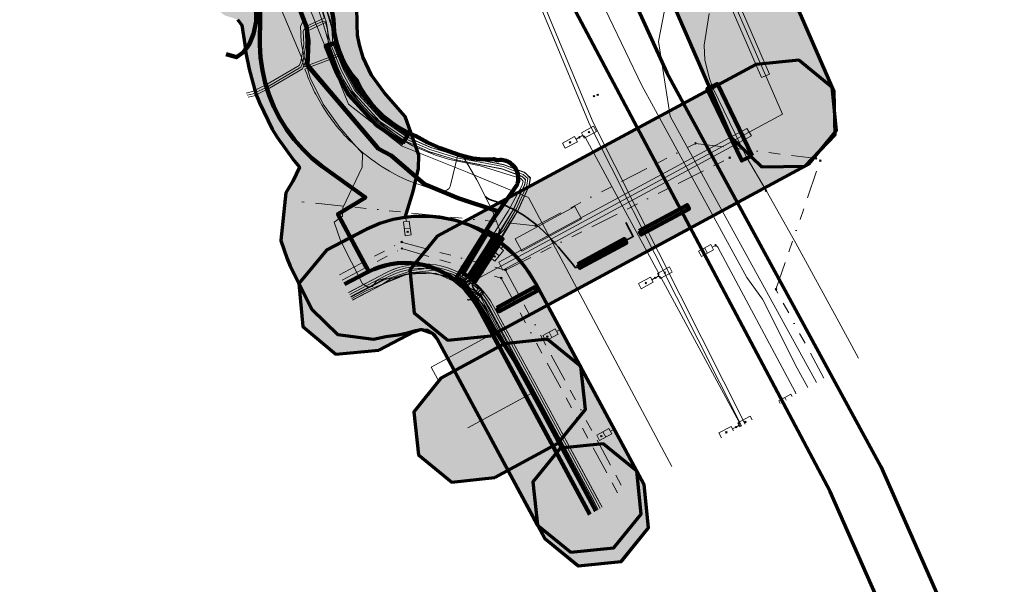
# Model space of a CAD drawing. Header units: metres. Extents: x 81432 to 82113, y 447367 to 448265.
# Tile 1 of 11: x 81516 to 81691, y 447485 to 447585. Entities that reach past the tile are written whole.
import ezdxf
from ezdxf.lldxf.tags import DXFTag

# ---------------------------------------------------------------- set-up
doc = ezdxf.new("R2010")
doc.units = ezdxf.units.M
doc.linetypes.add('RI-OVERIG', pattern=[17, 5, -2, 2, -2, 0, -2, 2, -2])
doc.layers.get('0').update_dxf_attribs({"lineweight": 25})
for name, color, linetype, lineweight in [('B-WE-KL-DATA-G', 90, 'KL-DATA-N', 18), ('B-WE-KL-DATA_HULPSTUK-S', 90, 'Continuous', 25), ('B-WE-KL-DATA_KABELBED-G', 90, 'Continuous', 100), ('B-WE-KL-DATA_MANTELBUIS-G', 90, 'Continuous', 100), ('B-WE-KL-ET_LS-G', 190, 'KL-LS-N', 18), ('B-WE-KL-ET_LS_HULPSTUK-S', 190, 'Continuous', 25), ('B-WE-KL-ET_MS-G', 130, 'KL-MS-N', 18), ('B-WE-KL-GAS_HD-G', 30, 'KL-GAS-HD-N', 18), ('B-WE-KL-GAS_LD-G', 50, 'KL-GAS-LD-N', 18), ('B-WE-KL-OVERIG_MANTELBUIS-G', 8, 'Continuous', 100), ('B-WE-KL-WARMTENET-G', 80, 'KL-WARMTENET-N', 18), ('B-WE-KL-WARMTENET_HULPSTUK-S', 80, 'Continuous', 25), ('B-WE-KL-WATER-G', 170, 'KL-WATER-N', 18), ('B-WE-KL-WATER_HULPSTUK-S', 170, 'Continuous', 25), ('B-WE-KL-WATER_MANTELBUIS-G', 170, 'Continuous', 100), ('B-WE-RI-DRUK-G', 210, 'RI-PERS', 18), ('B-WE-RI-VRIJVERVAL-G', 210, 'RI-OVERIG', 18), ('B-WE-RI-VRIJVERVAL_HULPSTUK-S', 210, 'Continuous', 25), ('V-WE-KL-ET_LS-G', 190, 'KL-LS-V', 35)]:
    doc.layers.add(name, color=color, linetype=linetype, lineweight=lineweight)
doc.layers.add('B-WE-OG-INFO_EIS VOORZORGSMAATREGEL-GV', color=7, linetype='Continuous', lineweight=70, true_color=0xfa194b)
doc.layers.add('B-WE-OG-INFO_EIS VOORZORGSMAATREGEL-V', color=7, linetype='Continuous', lineweight=18, true_color=0xfa194b, transparency=0.8)
doc.styles.add('NLCS-ISO', font='NLCS-ISO.ttf')
doc.styles.get("Standard").update_dxf_attribs({"font": 'NLCS-ISO.ttf'})
tags = doc.linetypes.add('KL-DATA-N', pattern='A,4,-1,[101,NLCS.shx,S=0.5,R=0,X=0,Y=0],-1,4,-1,["D",Standard,S=1,R=0,X=-0.25,Y=-0.5],-1.5', length=12.5).pattern_tags.tags
tags[18] = DXFTag(74, 10)
tags = doc.linetypes.add('KL-GAS-HD-N', pattern='A,4,-1,[69,NLCS.shx,S=0.5,R=0,X=0,Y=0],-1,4,-1,["H",Standard,S=1,R=0,X=0,Y=-0.5],-2', length=13).pattern_tags.tags
tags[18] = DXFTag(74, 10)
tags = doc.linetypes.add('KL-GAS-LD-N', pattern='A,4,-1,[69,NLCS.shx,S=0.5,R=0,X=0,Y=0],-1,4,-1,["L",Standard,S=1,R=0,X=0.25,Y=-0.5],-2', length=13).pattern_tags.tags
tags[18] = DXFTag(74, 10)
tags = doc.linetypes.add('KL-LS-N', pattern='A,4,-1,[103,NLCS.shx,S=0.75,R=0,X=0,Y=0],-1,4,-1,["L",Standard,S=1,R=0,X=0,Y=-0.5],-2', length=13).pattern_tags.tags
tags[18] = DXFTag(74, 10)
tags = doc.linetypes.add('KL-LS-V', pattern='A,2,[24,NLCS.shx,S=0.5,R=0,X=0,Y=0],2,-1,[103,NLCS.shx,S=0.75,R=0,X=0,Y=0],-1,2,[24,NLCS.shx,S=0.5,R=0,X=0,Y=0],2,-1,["L",Standard,S=1,R=0,X=0,Y=-0.5],-2', length=13).pattern_tags.tags
tags[34] = DXFTag(74, 10)
tags = doc.linetypes.add('KL-MS-N', pattern='A,4,-1,[103,NLCS.shx,S=0.75,R=0,X=0,Y=0],-1,4,-1,["M",Standard,S=1,R=0,X=0,Y=-0.5],-2', length=13).pattern_tags.tags
tags[18] = DXFTag(74, 10)
tags = doc.linetypes.add('KL-WARMTENET-N', pattern='A,7,-1.5,["WN",Standard,S=1,R=0,X=-0.3,Y=-0.5],-3', length=11.5).pattern_tags.tags
tags[6] = DXFTag(74, 10)
doc.linetypes.add('KL-WATER-N', pattern='A,7,-0.5,[168,NLCS.shx,S=0.75,R=0,X=0.75,Y=0],-2', length=9.5)
tags = doc.linetypes.add('RI-PERS', pattern='A,7,-2,["P",Standard,S=1.8,R=0,X=-0.5,Y=-0.9],-2,7,-2,[102,NLCS.shx,S=1,R=180,X=0,Y=0],-2', length=22).pattern_tags.tags
tags[6] = DXFTag(74, 10)

# ---------------------------------------------------------------- blocks, each defined once
blk = doc.blocks.new('SKL-WTB_HULP_OVERIG-SO')
at = {"color": 0, "linetype": 'ByBlock', "lineweight": 18}
for points in [[(-0.14, 0.14), (0.14, -0.14)], [(0.14, 0.14), (-0.14, -0.14)]]:
    blk.add_lwpolyline(points, dxfattribs=at)
at = {"color": 0, "linetype": 'ByBlock', "lineweight": 18, "style": 'NLCS-ISO', "flags": 1}
for tag, p in [('TYPE', (1.5, 0)), ('LABEL', (1.5, -1.5)), ('OMSCHRIJVING', (1.5, -3))]:
    blk.add_attdef(tag, p, '', height=1, dxfattribs=at)
blk = doc.blocks.new('SKL-WTB_HULP_AFSLUITER-SO')
at = {"color": 0, "linetype": 'ByBlock', "lineweight": 18}
blk.add_lwpolyline([(0, 0.8), (0, -0.8)], dxfattribs=at)
blk.add_circle((0, 0), 1, dxfattribs=at)
at = {"color": 0, "linetype": 'ByBlock', "lineweight": 18, "style": 'NLCS-ISO', "flags": 1}
for tag, p in [('TYPE', (1.5, 0)), ('LABEL', (1.5, -1.5)), ('OMSCHRIJVING', (1.5, -3))]:
    blk.add_attdef(tag, p, '', height=1, dxfattribs=at)
blk = doc.blocks.new('SRI-HULP_OVERIG-SO')
at = {"color": 0, "linetype": 'ByBlock', "lineweight": 18}
for points in [[(-0.14, 0.14), (0.14, -0.14)], [(0.14, 0.14), (-0.14, -0.14)]]:
    blk.add_lwpolyline(points, dxfattribs=at)
at = {"color": 0, "linetype": 'ByBlock', "lineweight": 18, "style": 'NLCS-ISO', "flags": 1}
for tag, p in [('TYPE', (1.5, 0)), ('LABEL', (1.5, -1.5)), ('OMSCHRIJVING', (1.5, -3))]:
    blk.add_attdef(tag, p, '', height=1, dxfattribs=at)

msp = doc.modelspace()

# ---------------------------------------------------------------- hatches: boundary and pattern name
at = {"layer": 'B-WE-OG-INFO_EIS VOORZORGSMAATREGEL-V'}
for points in [[(81526, 447614.98), (81537.82, 447610.99), (81548.38, 447607.58), (81548, 447606.32), (81545.93, 447597.08), (81547.01, 447589.94), (81552.62, 447585.39), (81554.9, 447584.66), (81555.64, 447583.67), (81556.2, 447580.26), (81556.38, 447578.75), (81556.94, 447575.87), (81558.16, 447571.53), (81558.78, 447569.93), (81561.05, 447565.28), (81561.93, 447563.81), (81564.93, 447559.66), (81565.89, 447558.51), (81564.71, 447556.05), (81563.47, 447553.97), (81562.58, 447545.58), (81563.7, 447542.29), (81564.24, 447541.02), (81568.08, 447533.41), (81572.65, 447528.91), (81579.01, 447528.12), (81581.15, 447528.56), (81583.32, 447528.85), (81584.73, 447529.14), (81586.42, 447529.62), (81587.47, 447529.83), (81589.34, 447529.18), (81590.33, 447528.04), (81598.05, 447513.73), (81609.32, 447492.82), (81615.25, 447487.98), (81622.86, 447488.75), (81627.7, 447494.68), (81626.93, 447502.3), (81615.66, 447523.22), (81607.7, 447537.97), (81605.81, 447540.86), (81605.06, 447541.83), (81604.21, 447542.71), (81601.73, 447544.93), (81599.57, 447546.41), (81595.95, 447548.25), (81593.38, 447549.14), (81590.96, 447549.63), (81589.02, 447549.82), (81586.54, 447549.83), (81584.61, 447549.65), (81586, 447554.24), (81586.97, 447558.27), (81587.03, 447560.68), (81584.57, 447567.52), (81580.87, 447571.75), (81578.65, 447574.83), (81577.13, 447577.94), (81576.48, 447580.16), (81576.15, 447581.86), (81576.07, 447583.78), (81576.01, 447587.07), (81573.66, 447593.32), (81571.21, 447596.23), (81569.91, 447598.06), (81567.21, 447600.66), (81569.36, 447607.54), (81569.69, 447608.93), (81570.09, 447611.33), (81569.31, 447617.15), (81565.39, 447621.53), (81560.79, 447624.31), (81558.7, 447625.26), (81544.16, 447629.96), (81532.4, 447633.93), (81524.76, 447633.42), (81519.73, 447627.65), (81520.24, 447620.02)], [(81618.03, 447619.51), (81642.23, 447563.91), (81647.74, 447558.59), (81655.39, 447558.73), (81660.71, 447564.24), (81660.57, 447571.89), (81636.37, 447627.49), (81630.86, 447632.81), (81623.21, 447632.67), (81617.89, 447627.16)], [(81599.74, 447528.7), (81656.14, 447559.1), (81660.98, 447565.03), (81660.2, 447572.64), (81654.27, 447577.48), (81646.65, 447576.7), (81590.26, 447546.3), (81585.42, 447540.37), (81586.2, 447532.76), (81592.13, 447527.92)], [(81579.95, 447526.12), (81586.13, 447529.38), (81587.33, 447529.8), (81588.54, 447529.68), (81589.73, 447528.93), (81590.33, 447528.02), (81592.51, 447524.04), (81607.99, 447495.26), (81613.92, 447490.42), (81621.54, 447491.19), (81626.38, 447497.12), (81625.61, 447504.74), (81610.09, 447533.56), (81607.68, 447537.99), (81605.82, 447540.85), (81604.57, 447542.37), (81602.87, 447544.07), (81601.35, 447545.32), (81599.25, 447546.72), (81598.32, 447547.27), (81597.34, 447547.71), (81595.04, 447548.61), (81593.44, 447549.09), (81591.04, 447549.59), (81589, 447549.8), (81586.5, 447549.8), (81584.86, 447549.66), (81582.46, 447549.26), (81580.11, 447548.57), (81577.81, 447547.57), (81570.63, 447543.82), (81565.74, 447537.94), (81566.44, 447530.32), (81572.33, 447525.42)], [(81600.48, 447503.62), (81611.68, 447509.72), (81616.49, 447515.67), (81615.68, 447523.28), (81609.73, 447528.09), (81602.12, 447527.28), (81590.92, 447521.18), (81586.11, 447515.23), (81586.92, 447507.62), (81592.87, 447502.81)], [(81608, 447495.25), (81609.32, 447492.81), (81615.26, 447487.97), (81622.87, 447488.76), (81627.7, 447494.69), (81626.92, 447502.31), (81625.6, 447504.75), (81619.66, 447509.58), (81612.05, 447508.8), (81607.22, 447502.86)]]:
    msp.add_hatch(color=256, dxfattribs=at).paths.add_polyline_path(points)

# ---------------------------------------------------------------- linework, layer by layer
at = {"layer": 'B-WE-KL-DATA-G', "flags": 128}
for points in [[(81621.38, 447674.19), (81622.89, 447671.34), (81623.2, 447669.91), (81622.02, 447669.3), (81603.61, 447659.76), (81603.48, 447659.65), (81603.4, 447659.53), (81603.34, 447659.34), (81603.29, 447658.74), (81603.25, 447658.35), (81603.42, 447656.96), (81604.03, 447649.28), (81605.67, 447630.59), (81605.8, 447629.26), (81606.12, 447624.88), (81606.15, 447621.59), (81605.19, 447620.98), (81584.99, 447616.46), (81576.15, 447608.64), (81575.33, 447607.71), (81568.18, 447591.71), (81568.34, 447590.55), (81570.34, 447587.32), (81571.35, 447584.5), (81571.63, 447583.06), (81571.78, 447580.37), (81573.65, 447575.76), (81575.66, 447572.12), (81580.34, 447567), (81584.95, 447563.82), (81589.1, 447562.03), (81593.77, 447560.62), (81601.98, 447559), (81605.68, 447557.63), (81606.76, 447556.67), (81606.54, 447555.23), (81604.63, 447551.01), (81602.44, 447547.28), (81601.67, 447545.96), (81597.09, 447538.87), (81596.84, 447538.43), (81596.67, 447537.98), (81596.57, 447537.56), (81596.67, 447537.2), (81596.9, 447536.84), (81597.3, 447536.42), (81597.96, 447535.72)], [(81529.2, 447624.46), (81541.02, 447620.47), (81555.62, 447615.75), (81558.74, 447614.18), (81560.23, 447612.97), (81559.83, 447610.57), (81558.02, 447604.42), (81557.65, 447603.72), (81555.65, 447595.47), (81555.69, 447594.91), (81559.63, 447593.64), (81561.75, 447592.28), (81563.29, 447590.11), (81566.01, 447586.88), (81566.45, 447584.23), (81566.07, 447583.47), (81566.19, 447580.68), (81566.34, 447579.7), (81566.76, 447577.8), (81567.77, 447574.32), (81570.04, 447569.67), (81573.04, 447565.52), (81575.42, 447562.71), (81577.04, 447560.94), (81576.97, 447558.54), (81573.54, 447551.31), (81573.48, 447549.83), (81572.04, 447548.82), (81573.16, 447545.53), (81577.01, 447537.91), (81577.92, 447537.35), (81578.82, 447537.41), (81579.49, 447538.42), (81580.95, 447538.81), (81581.99, 447538.76), (81584.09, 447539.36), (81586.52, 447539.83), (81588.99, 447539.82), (81591.42, 447539.34), (81593.7, 447538.39), (81595.04, 447537.5), (81595.76, 447537.02), (81597.52, 447535.27), (81598.9, 447533.22), (81606.86, 447518.48), (81618.12, 447497.56)], [(81627.2, 447623.5), (81651.4, 447567.9)], [(81649.1, 447575), (81633.2, 447611.7), (81631.8, 447611.1), (81647.7, 447574.4), (81649.1, 447575)], [(81569.59, 447587.05), (81570.23, 447585.04), (81570.23, 447584.88), (81567.01, 447583.41), (81566.52, 447582.59), (81566.62, 447580.22), (81566.1, 447577.17), (81565.8, 447576.51), (81560.15, 447573.19), (81557.57, 447571.9), (81556.41, 447571.63)], [(81556.79, 447570.9), (81557.84, 447571.14), (81560.54, 447572.48), (81566.43, 447575.95), (81566.87, 447576.94), (81567.42, 447580.17), (81567.33, 447582.38), (81567.57, 447582.79), (81570.49, 447584.12), (81570.62, 447583.74), (81570.85, 447582.91)], [(81591.16, 447540.15), (81592.01, 447539.92), (81592.83, 447539.64), (81593.73, 447539.27), (81594.35, 447538.92), (81595.06, 447538.4), (81595.42, 447538.18), (81595.73, 447538.16), (81595.97, 447538.34), (81596.36, 447538.87), (81600.99, 447546.38), (81601.74, 447547.68), (81603.92, 447551.38), (81605.76, 447555.46), (81605.9, 447556.36), (81605.26, 447556.93), (81601.76, 447558.23), (81593.58, 447559.84), (81588.8, 447561.28), (81584.39, 447563.23), (81579.8, 447566.39), (81575.01, 447571.65), (81572.92, 447575.42), (81571.02, 447580.11), (81570.85, 447582.91)], [(81595, 447537.5), (81651.4, 447567.9)], [(81645.9, 447564.1), (81601.9, 447540.3), (81601.2, 447541.7), (81645.1, 447565.4), (81645.9, 447564.1)], [(81619.48, 447498.34), (81618.6, 447499.97), (81606.71, 447521.96), (81606.68, 447522), (81605.78, 447523.66), (81602.43, 447529.87), (81600.23, 447533.95), (81599.68, 447534.87), (81599.16, 447535.61), (81599.06, 447535.76), (81598.38, 447536.59), (81597.64, 447537.38), (81596.84, 447538.1), (81595.98, 447538.76), (81595.08, 447539.35), (81594.14, 447539.88), (81593.15, 447540.33), (81592.62, 447540.53), (81592.14, 447540.7), (81591.1, 447541), (81590.05, 447541.22), (81588.98, 447541.35), (81587.9, 447541.41), (81586.82, 447541.38), (81585.74, 447541.28), (81584.68, 447541.09), (81583.64, 447540.82), (81582.61, 447540.47), (81581.62, 447540.05), (81581.07, 447539.77), (81574.58, 447536.35)], [(81591.16, 447540.15), (81589.91, 447540.43), (81588.9, 447540.56), (81587.89, 447540.61), (81586.87, 447540.59), (81585.85, 447540.48), (81584.85, 447540.3), (81583.87, 447540.05), (81582.9, 447539.72), (81581.96, 447539.32), (81581.44, 447539.06), (81574.95, 447535.64)], [(81575.26, 447535.03), (81580.32, 447537.67), (81581.99, 447538.76), (81584.62, 447539.58), (81590.02, 447539.76), (81595.52, 447537.29), (81598.68, 447533.89), (81600.27, 447530.48), (81612.42, 447508.14), (81618.11, 447497.55)], [(81575.29, 447534.97), (81581.8, 447538.4), (81584.1, 447539.4), (81586.5, 447539.8), (81589, 447539.8), (81591.4, 447539.3), (81593.7, 447538.4), (81595.8, 447537), (81597.5, 447535.3), (81598.9, 447533.2), (81601.3, 447528.8), (81616.8, 447500)], [(81618.78, 447497.94), (81617.69, 447499.97), (81606.01, 447521.57), (81606, 447521.57), (81605.08, 447523.28), (81601.72, 447529.51), (81599.53, 447533.55), (81598.98, 447534.47), (81598.61, 447535), (81598.58, 447535.05), (81597.96, 447535.72)], [(81595.7, 447512.4), (81606.9, 447518.5)], [(81616.8, 447500), (81618.12, 447497.56)]]:
    msp.add_lwpolyline(points, dxfattribs=at)
at = {"layer": 'B-WE-KL-DATA_KABELBED-G', "flags": 128}
for points in [[(81544.65, 447594.47), (81553.8, 447591.91), (81558.23, 447590.7), (81558.96, 447590.49), (81558.85, 447580.18), (81558.98, 447577.91), (81559.3, 447575.66), (81559.81, 447573.45), (81560.5, 447571.28), (81561.36, 447569.18), (81562.4, 447567.16), (81563.59, 447565.23), (81564.95, 447563.4), (81566.45, 447561.7), (81568.08, 447560.12), (81569.84, 447558.68), (81577.55, 447553.19), (81573.06, 447550.47), (81572.69, 447550.24), (81575.42, 447545.09), (81578.13, 447540.08)], [(81601.1, 447550.71), (81593.95, 447553.07), (81588, 447555.52), (81582.08, 447560.6), (81579.88, 447561.8), (81567.29, 447576.5), (81567.34, 447577.96), (81567.47, 447580.91), (81567.09, 447583.38), (81565.19, 447588.47), (81564.64, 447589.36), (81563.84, 447590.37), (81562.98, 447591.29), (81561.71, 447592.43), (81561.15, 447592.79), (81560.39, 447593.38), (81559.72, 447593.9), (81558.79, 447594.47), (81557.64, 447595.03), (81556.24, 447595.63), (81551.96, 447594.46), (81551.95, 447594.46)], [(81562.2, 447595.64), (81560.39, 447593.38), (81558.23, 447590.7), (81556.82, 447588.94), (81557.63, 447588.13), (81557.96, 447587.26), (81558.18, 447585.79), (81558.18, 447584.32), (81557.74, 447582.14), (81557.04, 447580.35), (81555.95, 447578.88), (81554.7, 447577.98), (81552.87, 447578.5)], [(81572.89, 447579.06), (81572.52, 447580.18), (81572.24, 447581.33), (81572.04, 447582.49), (81571.93, 447583.67), (81571.87, 447584.68), (81571.73, 447585.69), (81571.51, 447586.68), (81571.22, 447587.65)], [(81601.09, 447550.68), (81601.1, 447550.71), (81604.34, 447555.32), (81604.44, 447555.58), (81604.52, 447555.84), (81604.57, 447556.12), (81604.6, 447556.39), (81604.61, 447556.67), (81604.6, 447556.95), (81604.55, 447557.22), (81604.49, 447557.49), (81604.4, 447557.75), (81604.29, 447558.01), (81604.16, 447558.25), (81604.01, 447558.48), (81603.84, 447558.7), (81603.65, 447558.9), (81603.44, 447559.09), (81603.22, 447559.25), (81602.98, 447559.4), (81602.74, 447559.53), (81602.48, 447559.63), (81602.21, 447559.71), (81601.94, 447559.77), (81601.67, 447559.8), (81601.39, 447559.81), (81601.11, 447559.79), (81600.84, 447559.76), (81600.26, 447559.97), (81599.04, 447559.91), (81597.82, 447559.95), (81596.61, 447560.09), (81595.41, 447560.33), (81594.24, 447560.66), (81593.1, 447561.08), (81590.78, 447561.88), (81588.54, 447562.87), (81586.4, 447564.06), (81584.92, 447564.71), (81583.51, 447565.48), (81582.16, 447566.37), (81580.89, 447567.38), (81579.72, 447568.48), (81578.64, 447569.68), (81577.67, 447570.97), (81576.81, 447572.33), (81576.07, 447573.77), (81575.27, 447574.72), (81574.55, 447575.73), (81573.91, 447576.8), (81573.36, 447577.91), (81572.89, 447579.06)], [(81579.88, 447561.8), (81567.34, 447576.52)], [(81593.57, 447538.9), (81593.59, 447538.91), (81593.67, 447539.01), (81600.52, 447549.88), (81601.09, 447550.68)], [(81577.64, 447540.98), (81573.32, 447549.05)], [(81593.71, 447539.05), (81600.54, 447549.94)], [(81582.07, 447541.37), (81581.05, 447541.15), (81580.05, 447540.86), (81579.07, 447540.51), (81578.13, 447540.08)], [(81593.33, 447538.62), (81592.35, 447539.3), (81591.32, 447539.9), (81590.25, 447540.42), (81589.13, 447540.84), (81587.99, 447541.17), (81586.82, 447541.41), (81585.63, 447541.54), (81584.44, 447541.58), (81583.25, 447541.53), (81582.07, 447541.37)], [(81578.13, 447540.08), (81577.7, 447539.85), (81577.68, 447539.85), (81573.82, 447537.82)], [(81593.33, 447538.62), (81593.57, 447538.9)], [(81595.35, 447536.74), (81594.72, 447537.41), (81594.04, 447538.03), (81593.33, 447538.62)], [(81618.35, 447497.69), (81604.65, 447523.25), (81594.84, 447538.44), (81593.59, 447538.91), (81593.57, 447538.92)], [(81603.67, 447522.29), (81597.55, 447533.62), (81596.79, 447534.82), (81596.11, 447535.81), (81595.35, 447536.74)], [(81617.3, 447497.08), (81603.67, 447522.29)]]:
    msp.add_lwpolyline(points, dxfattribs=at)
at = {"layer": 'B-WE-KL-DATA_MANTELBUIS-G', "flags": 128}
for points in [[(81579.88, 447561.8), (81567.34, 447576.52)], [(81577.64, 447540.98), (81573.32, 447549.05)], [(81593.71, 447539.05), (81600.54, 447549.94)]]:
    msp.add_lwpolyline(points, dxfattribs=at)
at = {"layer": 'B-WE-KL-ET_LS-G', "flags": 128}
for points in [[(81606.4, 447661.28), (81600.83, 447658.31), (81583.42, 447654.89), (81588, 447637.13), (81598.3, 447611.62), (81617.23, 447566.13), (81632.64, 447535.59), (81644.17, 447512.73)], [(81606.86, 447660.73), (81601.07, 447657.64), (81584.28, 447654.35), (81588.68, 447637.31), (81598.95, 447611.88), (81617.87, 447566.43), (81633.27, 447535.9), (81644.78, 447513.08)], [(81595.83, 447535.08), (81595.74, 447534.99), (81596.41, 447535.35), (81597.7, 447536.59), (81598.11, 447536.97), (81596.38, 447538.59), (81596.17, 447538.83), (81601.05, 447546.43), (81602.04, 447547.42), (81604.28, 447551.2), (81605.89, 447554.78), (81606.15, 447555.34), (81606.33, 447556.5), (81605.49, 447557.24), (81601.92, 447558.62), (81593.76, 447560.21), (81588.97, 447561.66), (81584.63, 447563.56), (81580.07, 447566.69), (81575.34, 447571.88), (81573.29, 447575.59), (81571.4, 447580.23), (81571.04, 447581.76), (81570.72, 447583.69), (81570.58, 447584.28), (81570.39, 447584.96), (81569.8, 447587.02), (81567.9, 447590.51), (81567.48, 447591.86), (81574.8, 447608.11), (81575.81, 447608.88), (81583.81, 447615.92), (81584.74, 447617.3), (81605.66, 447621.8), (81605.68, 447623.91), (81605.69, 447624.92), (81605.65, 447625.47), (81605.58, 447626.45), (81605.41, 447628.79), (81605.07, 447632.89), (81604.49, 447639.29)], [(81565, 447601.99), (81564.08, 447601.43), (81560.86, 447590.71), (81566.16, 447578.09), (81566.38, 447577.3), (81566.59, 447576.64), (81566.71, 447576.28), (81567.16, 447576.45)], [(81570.58, 447584.28), (81570.12, 447584.38), (81569.76, 447584.23), (81567.29, 447583.1), (81566.92, 447582.48), (81567.02, 447580.2), (81566.49, 447577.05), (81566.12, 447576.23), (81560.35, 447572.83), (81557.7, 447571.52), (81556.6, 447571.26)], [(81567.16, 447576.45), (81573.27, 447578.76), (81573.34, 447578.57)], [(81573.34, 447578.57), (81573.41, 447578.38), (81567.33, 447576.09)], [(81567.33, 447576.09), (81566.84, 447575.9), (81567.16, 447575.02), (81567.38, 447574.44), (81567.54, 447574.06), (81567.7, 447573.69), (81567.89, 447573.23), (81568.1, 447572.79), (81568.32, 447572.32), (81568.56, 447571.83), (81568.76, 447571.45), (81568.99, 447571.01), (81569.35, 447570.36), (81569.87, 447569.47), (81570.18, 447568.96), (81570.53, 447568.42), (81570.95, 447567.81), (81571.34, 447567.25), (81571.54, 447566.99), (81572.01, 447566.37), (81572.27, 447566.03), (81572.78, 447565.4), (81573.02, 447565.11), (81573.43, 447564.65), (81573.87, 447564.16), (81574.12, 447563.89), (81574.45, 447563.54), (81574.55, 447563.45), (81574.75, 447563.24), (81575.32, 447562.75), (81576.19, 447561.87), (81576.55, 447561.56), (81576.89, 447561.27), (81577.34, 447560.9), (81577.66, 447560.64), (81578.02, 447560.36), (81578.25, 447560.18), (81578.57, 447559.94), (81579.31, 447559.41), (81580, 447558.94), (81580.54, 447558.59), (81581.2, 447558.18), (81581.84, 447557.8), (81582.87, 447557.24), (81583.3, 447557.01), (81583.67, 447556.83), (81583.93, 447556.7), (81584.29, 447556.53), (81584.84, 447556.3), (81585.24, 447556.14), (81585.6, 447555.99), (81586.48, 447555.66), (81587.06, 447555.46), (81588.44, 447555), (81589.23, 447554.77), (81590.09, 447554.53), (81590.88, 447554.34), (81591.27, 447554.26), (81591.7, 447554.33), (81592, 447554.53), (81592.4, 447554.78), (81592.57, 447555.08), (81593.98, 447560.93)], [(81615.8, 447564.61), (81617.96, 447565.78)], [(81616.3, 447563.69), (81615.8, 447564.61)], [(81618.46, 447564.85), (81616.3, 447563.69)], [(81617.96, 447565.78), (81618.46, 447564.85)], [(81614.6, 447563.97), (81612.44, 447562.8)], [(81612.94, 447561.88), (81615.1, 447563.04)], [(81615.1, 447563.04), (81614.6, 447563.97)], [(81614.85, 447563.5), (81615.31, 447563.75)], [(81616.05, 447564.15), (81615.59, 447563.9)], [(81615.59, 447563.9), (81615.8, 447564.02)], [(81616.48, 447563.82), (81616.46, 447563.85), (81616.43, 447563.89), (81616.4, 447563.92), (81616.37, 447563.95), (81616.34, 447563.98), (81616.3, 447564), (81616.26, 447564.03), (81616.22, 447564.04), (81616.18, 447564.06), (81616.14, 447564.07), (81616.1, 447564.08), (81616.05, 447564.08), (81616.01, 447564.08), (81615.97, 447564.07), (81615.92, 447564.07), (81615.88, 447564.05), (81615.84, 447564.04), (81615.8, 447564.02)], [(81629.44, 447539.81), (81616.48, 447563.82)], [(81612.44, 447562.8), (81612.94, 447561.88)], [(81596.97, 447534.75), (81598.47, 447536.21), (81596.29, 447538.55), (81596.15, 447538.85), (81600.96, 447546.33), (81601.29, 447547.48), (81600.07, 447550.78), (81597.3, 447556.28), (81594.86, 447560.41), (81593.98, 447560.93)], [(81604.09, 447545.86), (81605.27, 447543.66), (81615.83, 447549.36), (81614.64, 447551.56), (81604.09, 447545.86)], [(81584.17, 447549.8), (81582.32, 447549.43), (81580.5, 447548.91), (81578.73, 447548.25), (81577.03, 447547.44)], [(81584.59, 447549.67), (81584.55, 447549.71), (81584.51, 447549.73), (81584.48, 447549.75), (81584.43, 447549.77), (81584.39, 447549.79), (81584.35, 447549.8), (81584.3, 447549.81), (81584.26, 447549.81), (81584.21, 447549.81), (81584.17, 447549.8)], [(81585.32, 447548.97), (81584.28, 447548.83)], [(81584.8, 447548.9), (81584.73, 447549.42)], [(81585.18, 447549.94), (81585.14, 447549.93), (81585.09, 447549.92), (81585.05, 447549.91), (81585.01, 447549.89), (81584.97, 447549.86), (81584.93, 447549.84), (81584.9, 447549.81), (81584.87, 447549.78), (81584.84, 447549.74), (81584.81, 447549.71)], [(81601.82, 447545.22), (81600.21, 447546.36), (81598.52, 447547.37), (81596.74, 447548.22), (81594.9, 447548.92), (81593.01, 447549.46), (81591.07, 447549.83), (81589.12, 447550.04), (81587.15, 447550.07), (81585.18, 447549.94)], [(81585.65, 447546.54), (81585.32, 447548.97)], [(81570.61, 447544.05), (81577.03, 447547.44)], [(81584.28, 447548.83), (81584.61, 447546.4)], [(81584.45, 447547.62), (81585.49, 447547.76)], [(81584.61, 447546.4), (81585.65, 447546.54)], [(81601.19, 447544.47), (81599.63, 447542.57)], [(81600.45, 447541.91), (81602, 447543.8)], [(81602, 447543.8), (81601.19, 447544.47)], [(81601.59, 447544.14), (81601.93, 447544.54)], [(81602.01, 447544.82), (81602.01, 447544.87), (81602, 447544.91), (81601.99, 447544.96), (81601.98, 447545), (81601.96, 447545.04), (81601.94, 447545.08), (81601.91, 447545.12), (81601.88, 447545.16), (81601.85, 447545.19), (81601.82, 447545.22)], [(81602.61, 447544.57), (81602.57, 447544.6), (81602.53, 447544.62), (81602.49, 447544.64), (81602.45, 447544.66), (81602.41, 447544.67), (81602.36, 447544.68), (81602.32, 447544.69), (81602.27, 447544.69), (81602.23, 447544.69), (81602.18, 447544.68)], [(81607.86, 447538.06), (81606.77, 447539.86), (81605.53, 447541.56), (81604.14, 447543.13), (81602.61, 447544.57)], [(81638.69, 447544.84), (81636.53, 447543.67)], [(81637.03, 447542.75), (81639.19, 447543.91)], [(81637.61, 447544.25), (81638.11, 447543.33)], [(81639.19, 447543.91), (81638.69, 447544.84)], [(81638.94, 447544.37), (81639.4, 447544.62)], [(81639.95, 447544.35), (81639.92, 447544.41), (81639.88, 447544.46), (81639.84, 447544.51), (81639.79, 447544.56), (81639.74, 447544.6), (81639.68, 447544.63)], [(81639.95, 447544.35), (81653.67, 447518.77)], [(81599.63, 447542.57), (81600.45, 447541.91)], [(81600.41, 447543.52), (81601.22, 447542.86)], [(81636.53, 447543.67), (81637.03, 447542.75)], [(81574.77, 447535.98), (81581.26, 447539.42), (81581.79, 447539.68), (81582.76, 447540.1), (81583.75, 447540.43), (81584.77, 447540.7), (81585.8, 447540.88), (81586.85, 447540.98), (81587.89, 447541.01), (81588.94, 447540.96), (81589.98, 447540.82), (81591.01, 447540.61), (81592.02, 447540.32), (81593, 447539.96), (81593.96, 447539.52), (81594.87, 447539.01), (81595.75, 447538.43), (81596.58, 447537.79), (81597.36, 447537.09), (81597.49, 447536.95), (81596.14, 447535.64)], [(81629.24, 447539.73), (81631.39, 447540.9)], [(81631.39, 447540.9), (81631.89, 447539.97)], [(81628.03, 447539.08), (81625.88, 447537.92)], [(81628.53, 447538.16), (81628.03, 447539.08)], [(81628.28, 447538.62), (81628.74, 447538.87)], [(81629.48, 447539.27), (81629.02, 447539.02)], [(81629.02, 447539.02), (81629.23, 447539.14)], [(81629.23, 447539.14), (81629.27, 447539.16), (81629.31, 447539.18), (81629.34, 447539.21), (81629.37, 447539.24), (81629.4, 447539.28), (81629.42, 447539.31), (81629.44, 447539.35), (81629.46, 447539.39), (81629.48, 447539.43), (81629.49, 447539.47), (81629.49, 447539.52), (81629.5, 447539.56), (81629.5, 447539.6), (81629.49, 447539.65), (81629.48, 447539.69), (81629.47, 447539.73), (81629.46, 447539.77), (81629.44, 447539.81)], [(81629.91, 447538.93), (81629.89, 447538.97), (81629.86, 447539.01), (81629.84, 447539.04), (81629.8, 447539.07), (81629.77, 447539.1), (81629.73, 447539.12), (81629.7, 447539.14), (81629.66, 447539.16), (81629.62, 447539.17), (81629.57, 447539.18), (81629.53, 447539.19), (81629.49, 447539.19), (81629.44, 447539.19), (81629.4, 447539.19), (81629.36, 447539.18), (81629.31, 447539.17), (81629.27, 447539.15), (81629.23, 447539.14)], [(81629.73, 447538.81), (81629.24, 447539.73)], [(81631.89, 447539.97), (81629.73, 447538.81)], [(81643.7, 447513.39), (81629.91, 447538.93)], [(81607.86, 447538.06), (81612.03, 447530.34)], [(81625.88, 447537.92), (81626.37, 447536.99)], [(81626.37, 447536.99), (81628.53, 447538.16)], [(81595.74, 447535.17), (81595.65, 447535.08), (81596.69, 447535.07), (81598.05, 447536.37), (81598.08, 447536.33), (81598.75, 447535.52), (81599.35, 447534.66), (81599.88, 447533.75), (81605.43, 447523.47), (81606.35, 447521.77), (81618.13, 447500), (81619.13, 447498.14)], [(81611.15, 447529.9), (81608.99, 447528.73)], [(81611.65, 447528.97), (81611.15, 447529.9)], [(81612.05, 447529.91), (81612.06, 447529.95), (81612.08, 447529.99), (81612.08, 447530.04), (81612.09, 447530.08), (81612.09, 447530.13), (81612.08, 447530.17), (81612.07, 447530.22), (81612.06, 447530.26), (81612.05, 447530.3), (81612.03, 447530.34)], [(81589.18, 447523.15), (81590.36, 447520.95), (81600.92, 447526.66), (81599.73, 447528.86), (81589.18, 447523.15)], [(81608.99, 447528.73), (81609.49, 447527.81)], [(81609.49, 447527.81), (81611.65, 447528.97)], [(81610.07, 447529.31), (81610.57, 447528.39)], [(81611.4, 447529.43), (81611.86, 447529.68)], [(81612.5, 447529.46), (81612.48, 447529.5), (81612.45, 447529.54), (81612.42, 447529.57), (81612.39, 447529.6), (81612.36, 447529.63), (81612.32, 447529.65), (81612.28, 447529.67), (81612.24, 447529.69), (81612.2, 447529.71), (81612.15, 447529.72)], [(81612.5, 447529.46), (81621.55, 447512.71)], [(81652.88, 447518.37), (81650.73, 447517.21)], [(81651.8, 447517.79), (81652.06, 447517.32)], [(81653.11, 447517.94), (81652.88, 447518.37)], [(81653.75, 447518.4), (81653.75, 447518.47), (81653.74, 447518.55), (81653.73, 447518.63), (81653.7, 447518.7), (81653.67, 447518.77)], [(81650.73, 447517.21), (81651, 447516.71)], [(81643.5, 447513.31), (81645.65, 447514.47)], [(81645.65, 447514.47), (81646.02, 447513.81)], [(81621.57, 447512.28), (81621.59, 447512.32), (81621.6, 447512.36), (81621.61, 447512.41), (81621.61, 447512.45), (81621.61, 447512.49), (81621.61, 447512.54), (81621.6, 447512.58), (81621.59, 447512.63), (81621.57, 447512.67), (81621.55, 447512.71)], [(81642.3, 447512.66), (81640.14, 447511.5)], [(81642.72, 447511.88), (81642.3, 447512.66)], [(81642.54, 447512.2), (81643.01, 447512.45)], [(81643.75, 447512.85), (81643.29, 447512.6)], [(81643.29, 447512.6), (81643.5, 447512.71)], [(81643.5, 447512.71), (81643.54, 447512.73), (81643.57, 447512.76), (81643.6, 447512.79), (81643.63, 447512.82), (81643.66, 447512.85), (81643.69, 447512.89), (81643.71, 447512.93), (81643.73, 447512.97), (81643.74, 447513.01), (81643.75, 447513.05), (81643.76, 447513.09), (81643.76, 447513.14), (81643.76, 447513.18), (81643.76, 447513.22), (81643.75, 447513.27), (81643.74, 447513.31), (81643.72, 447513.35), (81643.7, 447513.39)], [(81643.9, 447512.57), (81643.5, 447513.31)], [(81644.05, 447512.66), (81644.03, 447512.67), (81644, 447512.7), (81643.96, 447512.72), (81643.92, 447512.74), (81643.88, 447512.75), (81643.84, 447512.76), (81643.79, 447512.77), (81643.75, 447512.77), (81643.71, 447512.77), (81643.66, 447512.77), (81643.62, 447512.76), (81643.58, 447512.75), (81643.54, 447512.73), (81643.5, 447512.71)], [(81620.68, 447512.26), (81618.52, 447511.1)], [(81618.52, 447511.1), (81619.02, 447510.17)], [(81619.02, 447510.17), (81621.17, 447511.34)], [(81619.6, 447511.68), (81620.1, 447510.76)], [(81621.17, 447511.34), (81620.68, 447512.26)], [(81620.92, 447511.8), (81621.39, 447512.05)], [(81622.03, 447511.83), (81622, 447511.87), (81621.98, 447511.9), (81621.95, 447511.94), (81621.92, 447511.97), (81621.88, 447511.99), (81621.84, 447512.02), (81621.8, 447512.04), (81621.76, 447512.06), (81621.72, 447512.07), (81621.68, 447512.08)], [(81622.03, 447511.83), (81626.96, 447502.7)], [(81640.14, 447511.5), (81640.6, 447510.65)]]:
    msp.add_lwpolyline(points, dxfattribs=at)
at = {"layer": 'B-WE-KL-ET_MS-G', "flags": 128}
for points in [[(81620.7, 447675.64), (81620.64, 447675.75), (81621.46, 447674.15), (81622.89, 447671.26), (81623.25, 447670.05), (81622.15, 447669.26), (81603.67, 447659.77), (81603.42, 447659.58), (81603.26, 447658.62), (81603.59, 447655.88), (81603.85, 447652.25), (81603.85, 447652.18), (81604.28, 447646.05), (81604.57, 447641.88), (81604.66, 447641.11), (81606.09, 447625.37), (81606.19, 447621.68), (81605.41, 447621.03), (81584.94, 447616.35), (81576.29, 447608.8), (81575.47, 447607.94), (81572.64, 447601.55), (81568.21, 447591.66), (81568.35, 447590.37), (81570.35, 447587.29), (81571.62, 447583.11), (81571.77, 447580.38), (81573.65, 447575.76), (81575.66, 447572.12), (81580.34, 447567), (81584.86, 447563.89), (81589.32, 447561.96), (81594, 447560.52), (81602.07, 447558.97), (81605.82, 447557.52), (81606.74, 447556.57), (81606.47, 447555.14), (81604.43, 447550.63), (81604.09, 447550.07), (81596.53, 447538.11), (81596.53, 447538.08), (81596.45, 447537.74), (81596.44, 447537.48), (81596.56, 447537.16), (81596.79, 447536.86), (81597.37, 447536.23), (81598.11, 447535.44)], [(81569.59, 447587.05), (81570.23, 447585.04), (81570.23, 447584.88), (81567.01, 447583.41), (81566.52, 447582.59), (81566.62, 447580.22), (81566.1, 447577.17), (81565.8, 447576.51), (81560.15, 447573.19), (81557.57, 447571.9), (81556.41, 447571.63)], [(81556.79, 447570.9), (81557.84, 447571.14), (81560.54, 447572.48), (81566.43, 447575.95), (81566.92, 447577.24), (81567.42, 447580.17), (81567.33, 447582.38), (81567.57, 447582.79), (81570.49, 447584.12), (81570.64, 447583.69), (81570.85, 447582.91)], [(81590.88, 447540.24), (81592.04, 447539.92), (81593.07, 447539.52), (81593.82, 447539.15), (81594.71, 447538.56), (81595.16, 447538.29), (81595.47, 447538.28), (81595.68, 447538.38), (81595.9, 447538.59), (81603.41, 447550.49), (81603.72, 447551), (81605.7, 447555.39), (81605.88, 447556.31), (81605.37, 447556.84), (81601.84, 447558.2), (81593.81, 447559.74), (81589.04, 447561.21), (81584.4, 447563.23), (81579.8, 447566.39), (81575.01, 447571.65), (81572.92, 447575.42), (81571.03, 447580.08), (81570.85, 447582.91)], [(81574.59, 447536.34), (81581.07, 447539.77), (81581.07, 447539.77), (81581.07, 447539.77), (81581.62, 447540.05), (81582.62, 447540.47), (81583.64, 447540.82), (81584.68, 447541.09), (81585.74, 447541.28), (81586.82, 447541.39), (81587.9, 447541.41), (81588.98, 447541.36), (81590.05, 447541.22), (81591.1, 447541), (81592.14, 447540.7), (81593.15, 447540.33), (81594.14, 447539.88), (81595.08, 447539.35), (81595.98, 447538.76), (81596.84, 447538.1), (81597.64, 447537.38), (81598.38, 447536.59), (81599.07, 447535.76), (81599.68, 447534.87), (81600.23, 447533.95), (81605.79, 447523.66), (81606.71, 447521.96), (81618.58, 447500), (81619.48, 447498.35)], [(81574.95, 447535.63), (81581.45, 447539.06), (81581.96, 447539.32), (81582.9, 447539.72), (81583.87, 447540.05), (81584.85, 447540.3), (81585.86, 447540.48), (81586.87, 447540.59), (81587.89, 447540.61), (81588.91, 447540.56), (81589.92, 447540.43), (81590.88, 447540.24)], [(81618.79, 447497.94), (81617.67, 447500), (81606, 447521.58), (81605.08, 447523.28), (81599.53, 447533.56), (81598.69, 447534.79), (81598.11, 447535.44)]]:
    msp.add_lwpolyline(points, dxfattribs=at)
at = {"layer": 'B-WE-KL-GAS_HD-G', "flags": 128}
msp.add_lwpolyline([(81631.83, 447505.54), (81630.93, 447507.22), (81606.44, 447553.14), (81595.57, 447557.66), (81584.07, 447562.26), (81574.55, 447569.68), (81565.79, 447591.26), (81573.81, 447609.65), (81583.65, 447618.47), (81604.02, 447622.84)], dxfattribs=at)
at = {"layer": 'B-WE-KL-GAS_LD-G', "flags": 128}
msp.add_lwpolyline([(81574.99, 447535.55), (81580.78, 447538.54), (81585.82, 447540.24), (81589.11, 447540.71), (81593.41, 447538.75), (81598.04, 447535.95), (81617.39, 447500), (81618.59, 447497.83)], dxfattribs=at)
at = {"layer": 'B-WE-KL-OVERIG_MANTELBUIS-G', "flags": 128}
for points in [[(81584.19, 447562.78), (81584.16, 447562.79), (81584.13, 447562.81), (81584.11, 447562.82), (81579.52, 447565.98), (81579.49, 447566), (81579.46, 447566.03), (81579.44, 447566.05), (81574.64, 447571.31), (81574.61, 447571.34), (81574.59, 447571.37), (81574.57, 447571.41), (81572.49, 447575.18), (81572.48, 447575.2), (81572.47, 447575.21), (81572.46, 447575.23), (81570.56, 447579.93), (81570.55, 447579.95), (81570.54, 447579.97), (81570.53, 447580), (81572.25, 447580.54), (81574.1, 447575.98), (81576.07, 447572.41), (81580.66, 447567.38), (81585.1, 447564.33), (81584.19, 447562.78)], [(81584.19, 447562.78), (81584.16, 447562.79), (81584.13, 447562.81), (81584.11, 447562.82), (81579.52, 447565.98), (81579.49, 447566), (81579.46, 447566.03), (81579.44, 447566.05), (81574.64, 447571.31), (81574.61, 447571.34), (81574.59, 447571.37), (81574.57, 447571.41), (81572.49, 447575.18), (81572.48, 447575.2), (81572.47, 447575.21), (81572.46, 447575.23), (81570.56, 447579.93), (81570.55, 447579.95), (81570.54, 447579.97), (81570.53, 447580), (81572.25, 447580.54), (81574.1, 447575.98), (81576.07, 447572.41), (81580.66, 447567.38), (81585.1, 447564.33), (81584.19, 447562.78)], [(81626.05, 447547.25), (81634.52, 447551.82), (81634.87, 447551.16), (81626.4, 447546.59), (81626.05, 447547.25)], [(81600.6, 447546.64), (81601.85, 447545.83), (81597.01, 447538.32), (81595.75, 447539.14), (81600.6, 447546.64)], [(81601.25, 447546.13), (81596.45, 447538.67), (81595.86, 447539.05), (81600.67, 447546.51), (81601.25, 447546.13)], [(81615.16, 447541.37), (81623.4, 447545.82), (81623.75, 447545.16), (81615.52, 447540.71), (81615.16, 447541.37)], [(81600.8, 447533.65), (81607.62, 447537.33), (81607.98, 447536.67), (81601.15, 447532.99), (81600.8, 447533.65)]]:
    msp.add_lwpolyline(points, dxfattribs=at)
at = {"layer": 'B-WE-KL-WARMTENET-G', "flags": 128}
for points in [[(81644.17, 447512.73), (81632.64, 447535.59), (81617.23, 447566.13), (81598.3, 447611.62), (81588, 447637.13)], [(81644.78, 447513.08), (81633.27, 447535.9), (81617.87, 447566.43), (81598.95, 447611.88), (81588.68, 447637.31)]]:
    msp.add_lwpolyline(points, dxfattribs=at)
at = {"layer": 'B-WE-KL-WATER-G', "flags": 128}
for points in [[(81604.82, 447654.81), (81604.89, 447653.77), (81604.9, 447653.61), (81604.93, 447652.84), (81604.95, 447652.17), (81605.47, 447637.67), (81605.43, 447635.87), (81605.4, 447634.69), (81605.12, 447622.52), (81602.94, 447622.01), (81591.85, 447619.44), (81590.34, 447619.09), (81585.18, 447617.9), (81584.06, 447617.39), (81583.29, 447616.9), (81581.49, 447615.17), (81578.07, 447612.04), (81577.21, 447611.28), (81576.17, 447610.36), (81575.48, 447609.75), (81573.8, 447608.2), (81568.79, 447596.74), (81568.08, 447595.11), (81566.99, 447592.62), (81566.99, 447592.61), (81566.43, 447591.24), (81567.3, 447589.73), (81569.09, 447586.85), (81570.08, 447583.96), (81571.14, 447580.28), (81572.72, 447575.99), (81573.69, 447573.99), (81574.81, 447572.24), (81575.89, 447570.84), (81575.89, 447570.83), (81575.93, 447570.78), (81575.98, 447570.72), (81576.05, 447570.62), (81576.31, 447570.29), (81576.88, 447569.64), (81578.19, 447568.16), (81578.99, 447567.45), (81580.67, 447565.98), (81583.65, 447563.64), (81585.88, 447562.29), (81589.94, 447560.63), (81592.46, 447559.86), (81597.84, 447558.77), (81605.05, 447556.55), (81605.47, 447556.03), (81605.29, 447555.36), (81602.83, 447550.74), (81601.29, 447548.35), (81600.17, 447546.62), (81597.34, 447541.91), (81596.24, 447540.07), (81595.73, 447539.22), (81595.21, 447538.45)], [(81639.03, 447572.67), (81638.48, 447574.24), (81637.65, 447577.49), (81637.56, 447580.11), (81638.4, 447585.7)], [(81639.03, 447572.67), (81645.02, 447560.27)], [(81645.02, 447560.27), (81648.48, 447554.39)], [(81664.83, 447524.76), (81661.39, 447531.16), (81653.78, 447545.11), (81648.48, 447554.39)], [(81575.12, 447535.31), (81577.7, 447536.64), (81585.52, 447539.81), (81585.77, 447539.9), (81586.07, 447539.91), (81589.79, 447540.3), (81590.06, 447540.27), (81590.34, 447540.17), (81594.69, 447537.69)], [(81595.21, 447538.45), (81594.69, 447537.69)], [(81618.35, 447497.69), (81609.43, 447514.24), (81597.93, 447535.56), (81597.75, 447535.79), (81597.55, 447535.9), (81594.69, 447537.69)]]:
    msp.add_lwpolyline(points, dxfattribs=at)
at = {"layer": 'B-WE-KL-WATER_MANTELBUIS-G', "flags": 128}
for points in [[(81646.01, 447560.56), (81639.88, 447573.25), (81638.08, 447572.38), (81644.21, 447559.69), (81646.01, 447560.56)], [(81595.38, 447540.59), (81594.87, 447539.74), (81596.59, 447538.71), (81597.1, 447539.56), (81598.2, 447541.39), (81601.03, 447546.1), (81599.31, 447547.13), (81596.48, 447542.42), (81595.38, 447540.59)]]:
    msp.add_lwpolyline(points, dxfattribs=at)
at = {"layer": 'B-WE-OG-INFO_EIS VOORZORGSMAATREGEL-GV', "flags": 128}
for points in [[(81586.22, 447705.9), (81593.99, 447667.16), (81614.38, 447611.57), (81630.94, 447575.24), (81668.82, 447505.57), (81690.89, 447455.51), (81708, 447423.46), (81704.88, 447415.19), (81642.97, 447381.14), (81622.99, 447366.76), (81617.15, 447374.88), (81637.87, 447389.74), (81697.38, 447422.52), (81681.86, 447451.22), (81659.85, 447501.14), (81613.23, 447589.09), (81584.44, 447664.19), (81576.49, 447703.6)], [(81554.9, 447584.66), (81555.64, 447583.67), (81556.2, 447580.26), (81556.38, 447578.75), (81556.94, 447575.87), (81558.16, 447571.53), (81558.78, 447569.93), (81561.05, 447565.28), (81561.93, 447563.81), (81564.93, 447559.66), (81565.89, 447558.51), (81564.71, 447556.05), (81563.47, 447553.97), (81562.58, 447545.58), (81563.7, 447542.29), (81564.24, 447541.02), (81568.08, 447533.41), (81572.65, 447528.91), (81579.01, 447528.12), (81581.15, 447528.56), (81583.32, 447528.85), (81584.73, 447529.14), (81586.42, 447529.62), (81587.47, 447529.83), (81589.34, 447529.18), (81590.33, 447528.04), (81598.05, 447513.73), (81609.32, 447492.82), (81615.25, 447487.98), (81622.86, 447488.75), (81627.7, 447494.68), (81626.93, 447502.3), (81615.66, 447523.22), (81607.7, 447537.97), (81605.81, 447540.86), (81605.06, 447541.83), (81604.21, 447542.71), (81601.73, 447544.93), (81599.57, 447546.41), (81595.95, 447548.25), (81593.38, 447549.14), (81590.96, 447549.63), (81589.02, 447549.82), (81586.54, 447549.83), (81584.61, 447549.65), (81586, 447554.24), (81586.97, 447558.27), (81587.03, 447560.68), (81584.57, 447567.52), (81580.87, 447571.75), (81578.65, 447574.83), (81577.13, 447577.94), (81576.48, 447580.16), (81576.15, 447581.86), (81576.07, 447583.78), (81576.01, 447587.07)]]:
    msp.add_lwpolyline(points, dxfattribs=at)
for points in [[(81618.03, 447619.51), (81642.23, 447563.91), (81647.74, 447558.59), (81655.39, 447558.73), (81660.71, 447564.24), (81660.57, 447571.89), (81636.37, 447627.49), (81630.86, 447632.81), (81623.21, 447632.67), (81617.89, 447627.16)], [(81599.74, 447528.7), (81656.14, 447559.1), (81660.98, 447565.03), (81660.2, 447572.64), (81654.27, 447577.48), (81646.65, 447576.7), (81590.26, 447546.3), (81585.42, 447540.37), (81586.2, 447532.76), (81592.13, 447527.92)], [(81579.95, 447526.12), (81586.13, 447529.38), (81587.33, 447529.8), (81588.54, 447529.68), (81589.73, 447528.93), (81590.33, 447528.02), (81592.51, 447524.04), (81607.99, 447495.26), (81613.92, 447490.42), (81621.54, 447491.19), (81626.38, 447497.12), (81625.61, 447504.74), (81610.09, 447533.56), (81607.68, 447537.99), (81605.82, 447540.85), (81604.57, 447542.37), (81602.87, 447544.07), (81601.35, 447545.32), (81599.25, 447546.72), (81598.32, 447547.27), (81597.34, 447547.71), (81595.04, 447548.61), (81593.44, 447549.09), (81591.04, 447549.59), (81589, 447549.8), (81586.5, 447549.8), (81584.86, 447549.66), (81582.46, 447549.26), (81580.11, 447548.57), (81577.81, 447547.57), (81570.63, 447543.82), (81565.74, 447537.94), (81566.44, 447530.32), (81572.33, 447525.42)], [(81600.48, 447503.62), (81611.68, 447509.72), (81616.49, 447515.67), (81615.68, 447523.28), (81609.73, 447528.09), (81602.12, 447527.28), (81590.92, 447521.18), (81586.11, 447515.23), (81586.92, 447507.62), (81592.87, 447502.81)], [(81608, 447495.25), (81609.32, 447492.81), (81615.26, 447487.97), (81622.87, 447488.76), (81627.7, 447494.69), (81626.92, 447502.31), (81625.6, 447504.75), (81619.66, 447509.58), (81612.05, 447508.8), (81607.22, 447502.86)]]:
    msp.add_lwpolyline(points, close=True, dxfattribs=at)
at = {"layer": 'B-WE-RI-DRUK-G', "flags": 128}
for points in [[(81655.86, 447519.54), (81654.02, 447522.97), (81647.84, 447535.18), (81645.08, 447538.99), (81626.49, 447572.96), (81617.82, 447591.08), (81609.74, 447609.7), (81603.03, 447627.82), (81595.68, 447646.66), (81589.17, 447665.8), (81584.96, 447684.56), (81581.38, 447704.66), (81576.6, 447723.3), (81570.94, 447740.5), (81550.58, 447785.71), (81546.28, 447794.55), (81540.5, 447806.62), (81538.81, 447810.91), (81535.98, 447817.76), (81532.62, 447823.23), (81529.06, 447828.29), (81525.31, 447833.35), (81523.25, 447836.88), (81521.34, 447841.72), (81519.86, 447847.56), (81518.88, 447852.24), (81517.83, 447857.37), (81516.43, 447863.45), (81516.33, 447863.68)], [(81607.59, 447683.76), (81601.75, 447677.52), (81603.4, 447649.41), (81605.05, 447634.94), (81607.95, 447624.6), (81615.39, 447615.92), (81625.31, 447609.72), (81631.93, 447602.28), (81631.51, 447591.53), (81629.45, 447580.78), (81631.51, 447567.55), (81657.41, 447520.44)]]:
    msp.add_lwpolyline(points, dxfattribs=at)
at = {"layer": 'B-WE-RI-VRIJVERVAL-G', "flags": 128}
for points in [[(81607.71, 447548.15), (81636, 447562.74)], [(81636, 447562.74), (81656.99, 447560.1)], [(81602.37, 447540.32), (81642.05, 447560.21)], [(81650.24, 447536.91), (81657.97, 447559.31)], [(81607.71, 447548.15), (81566.32, 447552.39)], [(81572.96, 447539.5), (81583.96, 447545.28)], [(81573.45, 447538.54), (81584, 447544.14)], [(81583.96, 447545.28), (81602.37, 447540.32)], [(81584, 447544.14), (81601.6, 447538.91)], [(81602.37, 447540.32), (81623.63, 447500.76)], [(81601.6, 447538.91), (81622.59, 447500.16)], [(81658.71, 447521.2), (81650.24, 447536.91)]]:
    msp.add_lwpolyline(points, dxfattribs=at)
at = {"layer": 'V-WE-KL-ET_LS-G', "flags": 128}
msp.add_lwpolyline([(81598.73, 447553.31), (81599.39, 447552.84), (81600.05, 447552.64), (81600.47, 447552.49), (81600.95, 447552.32), (81601.45, 447552.12), (81601.86, 447551.95), (81602.22, 447551.79), (81602.48, 447551.68), (81602.68, 447551.59), (81602.9, 447551.48), (81603.09, 447551.39), (81603.28, 447551.3), (81603.49, 447551.19), (81603.57, 447551.15), (81604.15, 447550.84), (81604.83, 447550.44), (81605.23, 447550.2), (81605.69, 447549.91), (81606.38, 447549.43), (81606.91, 447549.04), (81607.34, 447548.72), (81607.79, 447548.36), (81608.46, 447547.78), (81609.04, 447547.26), (81609.4, 447546.9), (81609.61, 447546.7), (81609.82, 447546.48), (81609.9, 447546.4), (81609.93, 447546.36), (81610.22, 447546.06), (81610.77, 447545.45), (81611.19, 447544.97), (81611.73, 447544.36), (81612, 447544.06), (81612.29, 447543.71), (81612.62, 447543.32), (81613.26, 447542.56), (81613.52, 447542.24), (81613.85, 447541.85), (81614.15, 447541.47), (81614.75, 447540.72), (81624.98, 447546.25), (81623.65, 447548.71)], dxfattribs=at)

# ---------------------------------------------------------------- block references
at = {"layer": 'B-WE-KL-DATA_HULPSTUK-S'}
for p in [(81572.89, 447579.06), (81572.89, 447579.06), (81601.09, 447550.68), (81601.09, 447550.68), (81601.1, 447550.71), (81578.12, 447540.08), (81578.12, 447540.08), (81578.12, 447540.08), (81582.07, 447541.37), (81582.07, 447541.37), (81593.33, 447538.62), (81593.33, 447538.62), (81593.33, 447538.62), (81593.57, 447538.92), (81593.57, 447538.9), (81593.57, 447538.9), (81595.35, 447536.74), (81595.35, 447536.74), (81603.67, 447522.29), (81603.67, 447522.29)]:
    msp.add_blockref('SKL-WTB_HULP_OVERIG-SO', p, dxfattribs=at)
at = {"layer": 'B-WE-KL-ET_LS_HULPSTUK-S'}
for p in [(81617.13, 447564.73), (81613.77, 447562.92), (81615.45, 447563.83), (81584.71, 447549.58), (81585.05, 447547.08), (81602.02, 447544.67), (81639.54, 447544.7), (81600.43, 447542.72), (81637.32, 447543.5), (81628.88, 447538.95), (81630.56, 447539.85), (81627.2, 447538.04), (81612, 447529.76), (81609.78, 447528.56), (81651.51, 447517.04), (81643.15, 447512.52), (81644.83, 447513.43), (81619.31, 447510.93), (81621.53, 447512.12), (81641.47, 447511.62)]:
    msp.add_blockref('SKL-WTB_HULP_OVERIG-SO', p, dxfattribs=at)
at = {"layer": 'B-WE-KL-WARMTENET_HULPSTUK-S'}
for p in [(81618.02, 447571.09), (81618.67, 447571.33)]:
    msp.add_blockref('SKL-WTB_HULP_OVERIG-SO', p, dxfattribs=at)
at = {"layer": 'B-WE-KL-WATER_HULPSTUK-S'}
for name, p in [('SKL-WTB_HULP_OVERIG-SO', (81639.03, 447572.67)), ('SKL-WTB_HULP_OVERIG-SO', (81645.02, 447560.27)), ('SKL-WTB_HULP_OVERIG-SO', (81648.48, 447554.39)), ('SKL-WTB_HULP_AFSLUITER-SO', (81595.21, 447538.45)), ('SKL-WTB_HULP_OVERIG-SO', (81594.69, 447537.69))]:
    msp.add_blockref(name, p, dxfattribs=at)
at = {"layer": 'B-WE-RI-VRIJVERVAL_HULPSTUK-S'}
for p in [(81636, 447562.74), (81642.05, 447560.21), (81657.36, 447560.06), (81658.09, 447559.66), (81607.71, 447548.15), (81583.96, 447545.28), (81584, 447544.14), (81602.37, 447540.32), (81601.6, 447538.91), (81650.24, 447536.91)]:
    msp.add_blockref('SRI-HULP_OVERIG-SO', p, dxfattribs=at)

doc.saveas('drawing.dxf')
